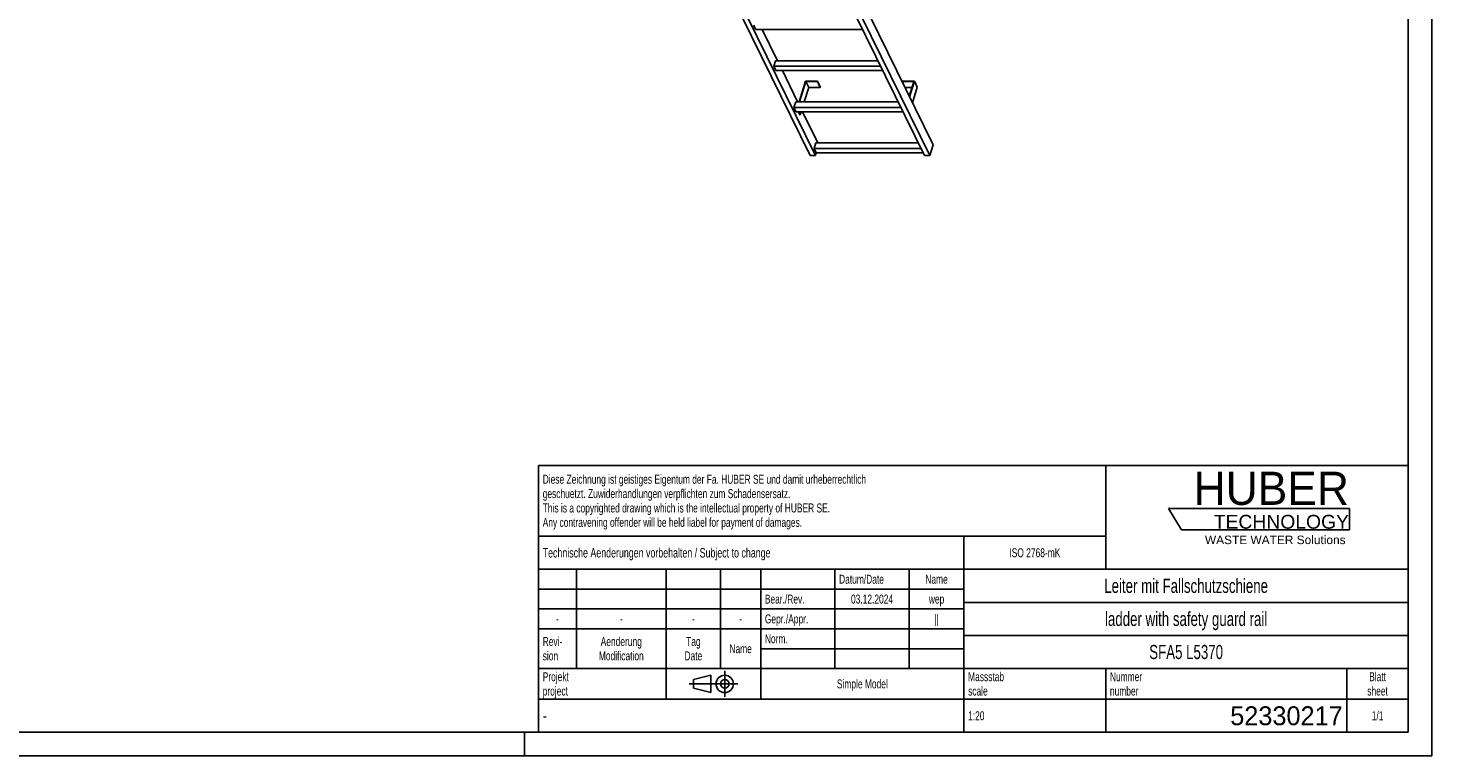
# Model space of a CAD drawing. Header units: millimetres. Extents: x 0 to 11880, y 0 to 8400.
# Tile 3 of 4: x 5940 to 11880, y 0 to 3081. Entities that reach past the tile are written whole.
import ezdxf

# ---------------------------------------------------------------- set-up
doc = ezdxf.new("R2010")
doc.units = ezdxf.units.MM
doc.header["$LTSCALE"] = 653.4
doc.linetypes.add('CENTER', pattern=[0.6, 0.375, -0.075, 0.075, -0.075])
doc.layers.get('0').update_dxf_attribs({"linetype": 'CONTINUOUS'})
for name, color, linetype in [('053_NOTES', 7, 'CONTINUOUS'), ('HUBER_Logo_BL1', 7, 'CONTINUOUS'), ('HUBER_Logo_BL2', 7, 'CONTINUOUS')]:
    doc.layers.add(name, color=color, linetype=linetype)
doc.styles.get("Standard").update_dxf_attribs({"font": 'txt', "width": 0.7})
doc.styles.add('TEXTSTYLE_2', font='txt')
doc.styles.add('TEXTSTYLE_3', font='arial.ttf')
doc.styles.add('TEXTSTYLE_4', font='txt', dxfattribs={"width": 0.8})
doc.styles.add('TEXTSTYLE_5', font='txt')

# ---------------------------------------------------------------- blocks, each defined once
blk = doc.blocks.new('HUBER_LOGO_BL1', base_point=(11148.2, 1013.5))
at = {"layer": 'HUBER_Logo_BL1', "color": 2, "linetype": 'Continuous', "attachment_point": 3, "line_spacing_factor": 0.78}
for s, insert, char_height, width, style in [('HUBER\\P\\fArial;\\H58.5;TECHNOLOGY ', (11528.9, 1203), 140.4, 775.343, 'TEXTSTYLE_2'), ('WASTE WATER Solutions', (11514.7, 932.6), 36, 594.067, 'TEXTSTYLE_3')]:
    blk.add_mtext(s, dxfattribs=dict(at, insert=insert, char_height=char_height, width=width, style=style))
blk = doc.blocks.new('PROJEKTIONSMETHODE_1_BL3', base_point=(8840, 305))
at = {"color": 2, "linetype": 'CENTER'}
for p, q in [((8887.7, 360), (8887.7, 250)), ((8737.3, 305), (8942.7, 305))]:
    blk.add_line(p, q, dxfattribs=at)
at = {"color": 2, "linetype": 'Continuous'}
for p, q in [((8755.7, 323.3), (8829, 341.7)), ((8755.7, 286.7), (8755.7, 323.3)), ((8829, 268.3), (8829, 341.7)), ((8755.7, 286.7), (8829, 268.3))]:
    blk.add_line(p, q, dxfattribs=at)
for radius in [36.7, 18.3]:
    blk.add_circle((8887.7, 305), radius, dxfattribs=at)
blk = doc.blocks.new('*T13')
at = {"color": 3, "linetype": 'Continuous'}
for p, q in [((0, 0), (3680, 0)), ((0, 0), (0, -1130)), ((2400, 0), (2400, -440)), ((3680, 0), (3680, -1130)), ((0, -300), (2400, -300)), ((1800, -300), (1800, -1130)), ((0, -440), (3680, -440)), ((160, -440), (160, -860)), ((540, -440), (540, -990)), ((770, -440), (770, -860)), ((940, -440), (940, -990)), ((1254, -440), (1254, -860)), ((1568, -440), (1568, -860)), ((0, -524), (1800, -524)), ((1800, -580), (3680, -580)), ((0, -608), (1800, -608)), ((0, -692), (1800, -692)), ((1800, -720), (3680, -720)), ((940, -776), (1800, -776)), ((0, -860), (3680, -860)), ((2400, -860), (2400, -1130)), ((3420, -860), (3420, -1130)), ((0, -990), (3680, -990)), ((0, -1130), (3680, -1130))]:
    blk.add_line(p, q, dxfattribs=at)
at = {"layer": '053_NOTES', "color": 2, "linetype": 'Continuous', "line_spacing_factor": 0.96}
for s, insert, char_height, width, attachment_point in [('Diese Zeichnung ist geistiges Eigentum der Fa. HUBER SE und damit urheberrechtlich \\Pgeschuetzt. Zuwiderhandlungen verpflichten zum Schadensersatz.\\PThis is a copyrighted drawing which is the intellectual property of HUBER SE.\\PAny contravening offender will be held liabel for payment of damages.', (17.5, -39.8), 38, 4429.714, 1), ('Technische Aenderungen vorbehalten / Subject to change', (17.5, -350), 40, 3049.524, 1), ('ISO 2768-mK', (2100, -351), 38, 665.905, 2), ('Datum/Date', (1271.5, -463), 38, 584.476, 1), ('Name', (1684, -463), 38, 253.333, 2), ('Leiter mit Fallschutzschiene', (2740, -480), 60, 2260, 2), ('Bear./Rev.', (957.5, -547), 38, 544.667, 1), ('03.12.2024', (1411, -547), 38, 557.333, 2), ('wep', (1684, -547), 38, 199.048, 2), ('-', (80, -631), 38, 68.762, 2), ('-', (350, -631), 38, 68.762, 2), ('-', (655, -631), 38, 68.762, 2), ('-', (855, -631), 38, 68.762, 2), ('Gepr./Appr.', (957.5, -631), 38, 598.952, 1), ('||', (1684, -631), 38, 101.333, 2), ('ladder with safety guard rail', (2740, -620), 60, 2391.429, 2), ('Revi-\\Psion', (17.5, -726.6), 38, 276.857, 1), ('Aenderung\\PModification', (350, -726.6), 38, 606.19, 2), ('Tag\\PDate', (655, -726.6), 38, 235.238, 2), ('Name', (855, -757), 38, 253.333, 2), ('Norm. ', (957.5, -715), 38, 351.048, 1), ('SFA5 L5370', (2740, -760), 60, 922.857, 2), ('Projekt\\Pproject', (17.5, -875.6), 38, 367.333, 1), ('Massstab\\Pscale', (1817.5, -875.6), 38, 448.762, 1), ('Nummer\\Pnumber', (2417.5, -875.6), 38, 372.762, 1), ('Blatt\\Psheet', (3550, -875.6), 38, 275.048, 2), ('Simple Model', (1370, -906), 38, 656.857, 2), ('1:20', (1817.5, -1041), 38, 204.476, 1), ('1/1', (3550, -1041), 38, 159.238, 2)]:
    blk.add_mtext(s, dxfattribs=dict(at, insert=insert, char_height=char_height, width=width, attachment_point=attachment_point))
for s, insert, char_height, width, attachment_point, style in [('-', (17.5, -1035), 50, 36.667, 1, 'TEXTSTYLE_4'), ('52330217', (3402.5, -1020), 80, 1093.333, 3, 'TEXTSTYLE_5')]:
    blk.add_mtext(s, dxfattribs=dict(at, insert=insert, char_height=char_height, width=width, attachment_point=attachment_point, style=style))
blk = doc.blocks.new('HUBER_LOGO_BL2', base_point=(11148.6, 1001.8))
at = {"layer": 'HUBER_Logo_BL2', "color": 5, "linetype": 'Continuous'}
for p, q in [((11531.1, 1046.8), (10766.1, 1046.8)), ((10766.1, 1046.8), (10820.1, 956.8)), ((11531.1, 1046.8), (11531.1, 956.8)), ((10820.1, 956.8), (11531.1, 956.8))]:
    blk.add_line(p, q, dxfattribs=at)

msp = doc.modelspace()

# ---------------------------------------------------------------- linework, layer by layer
at = {"color": 3, "linetype": 'Continuous'}
for p, q in [((11880, 8400), (11880, 0)), ((8040, 100), (8040, 0)), ((11880, 0), (0, 0))]:
    msp.add_line(p, q, dxfattribs=at)
at = {"color": 5, "linetype": 'Continuous'}
for q in [(11780, 8300), (100, 100)]:
    msp.add_line((11780, 100), q, dxfattribs=at)
at = {"color": 7, "linetype": 'Continuous'}
for p, q in [((9769.241, 2586.743), (8131.167, 5924.789)), ((9248.86, 2542.093), (7610.785, 5880.139)), ((9271.887, 2542.093), (7633.812, 5880.139)), ((9732.417, 2542.093), (8094.342, 5880.139)), ((9755.444, 2542.093), (8117.369, 5880.139)), ((9018.919, 3074.821), (9009.768, 3093.469)), ((9018.919, 3074.821), (9470.993, 3074.821)), ((9110.899, 2942.918), (9046.171, 3074.821)), ((9102.442, 2942.918), (9095.18, 2919.418)), ((9547.253, 2919.418), (9095.18, 2919.418)), ((9104.331, 2900.77), (9095.18, 2919.418)), ((9535.721, 2942.918), (9102.442, 2942.918)), ((9104.331, 2900.77), (9556.404, 2900.77)), ((9196.311, 2768.867), (9131.582, 2900.77)), ((9229.684, 2855.968), (9202.768, 2768.867)), ((9204.61, 2768.867), (9231.042, 2854.401)), ((9280.342, 2855.968), (9229.684, 2855.968)), ((9231.042, 2854.401), (9279.858, 2854.401)), ((9243.243, 2829.537), (9231.042, 2854.401)), ((9279.858, 2854.401), (9280.342, 2855.968)), ((9292.06, 2829.537), (9279.858, 2854.401)), ((9292.544, 2831.104), (9280.342, 2855.968)), ((9639.556, 2855.968), (9639.072, 2854.401)), ((9639.072, 2854.401), (9687.888, 2854.401)), ((9651.273, 2829.537), (9639.072, 2854.401)), ((9690.214, 2855.968), (9639.556, 2855.968)), ((9687.888, 2854.401), (9668.57, 2791.889)), ((9669.701, 2789.586), (9690.214, 2855.968)), ((9702.416, 2831.104), (9690.214, 2855.968)), ((9243.243, 2829.537), (9224.495, 2768.867)), ((9292.06, 2829.537), (9243.243, 2829.537)), ((9292.544, 2831.104), (9292.06, 2829.537)), ((9680.204, 2829.537), (9651.273, 2829.537)), ((9702.416, 2831.104), (9681.902, 2764.722)), ((9187.854, 2768.867), (9180.592, 2745.367)), ((9632.665, 2745.367), (9180.592, 2745.367)), ((9189.743, 2726.719), (9180.592, 2745.367)), ((9621.133, 2768.867), (9187.854, 2768.867)), ((9189.743, 2726.719), (9641.816, 2726.719)), ((9205.575, 2713.605), (9199.14, 2726.719)), ((9207.418, 2713.605), (9200.982, 2726.719)), ((9207.418, 2713.605), (9205.575, 2713.605)), ((9211.47, 2726.719), (9207.418, 2713.605)), ((9281.723, 2594.816), (9216.994, 2726.719)), ((9273.265, 2594.816), (9266.003, 2571.317)), ((9718.076, 2571.317), (9266.003, 2571.317)), ((9275.155, 2552.668), (9266.003, 2571.317)), ((9706.544, 2594.816), (9273.265, 2594.816)), ((9755.444, 2542.093), (9769.241, 2586.743)), ((9248.86, 2542.093), (9271.887, 2542.093)), ((9271.887, 2542.093), (9275.155, 2552.668)), ((9275.155, 2552.668), (9727.228, 2552.668)), ((9732.417, 2542.093), (9755.444, 2542.093))]:
    msp.add_line(p, q, dxfattribs=at)

# ---------------------------------------------------------------- block references
msp.add_blockref('*T13', (8100, 1230))
at = {"color": 2, "linetype": 'Continuous'}
msp.add_blockref('PROJEKTIONSMETHODE_1_BL3', (8840, 305), dxfattribs=at)
at = {"layer": 'HUBER_Logo_BL1'}
msp.add_blockref('HUBER_LOGO_BL1', (11148.213, 1013.496), dxfattribs=at)
at = {"layer": 'HUBER_Logo_BL2'}
msp.add_blockref('HUBER_LOGO_BL2', (11148.567, 1001.775), dxfattribs=at)

doc.saveas('drawing.dxf')
